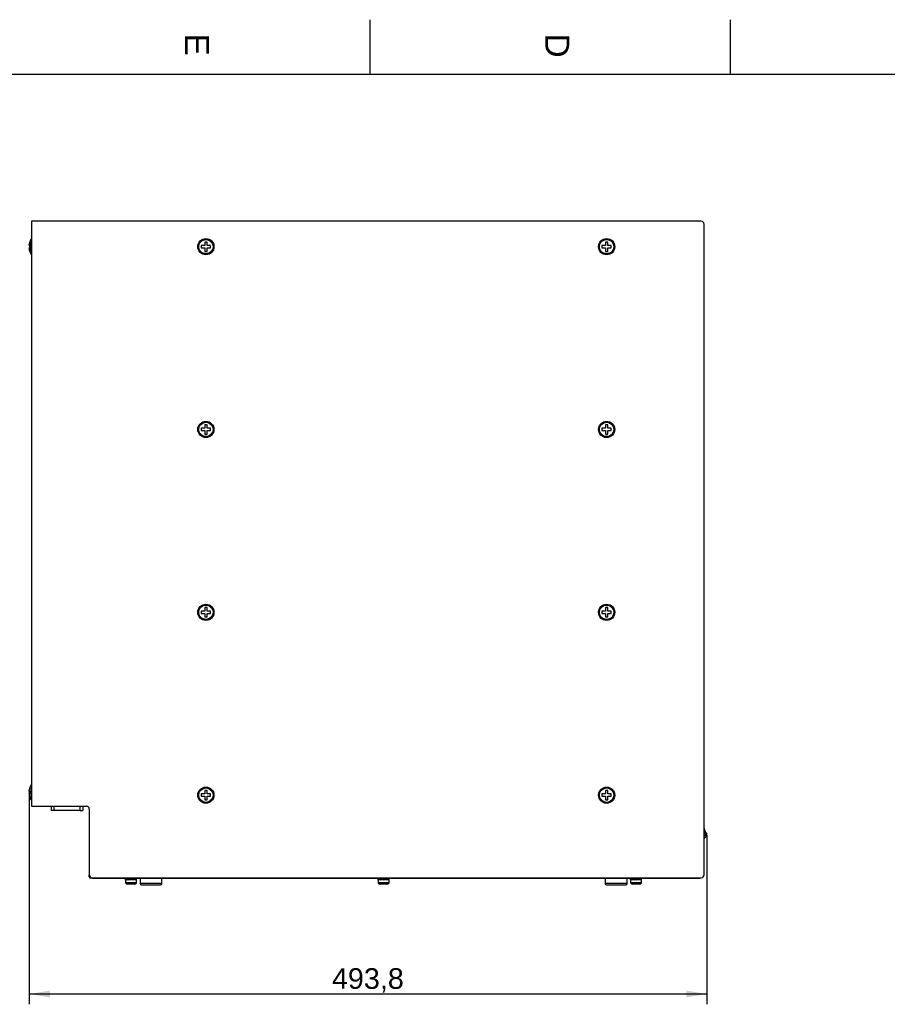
# Model space of a CAD drawing. Header units: millimetres. Extents: x 0 to 418, y 0 to 295.
# Tile 9 of 12: x 159 to 285, y 152 to 295. Entities that reach past the tile are written whole.
import ezdxf
from ezdxf.enums import TextEntityAlignment as Align

# ---------------------------------------------------------------- set-up
doc = ezdxf.new("R2010")
doc.units = ezdxf.units.MM
for name, color, linetype in [('132.367_TASSENWÄ', 7, 'Continuous'), ('Marges', 7, 'Continuous'), ('Standard', 7, 'Continuous')]:
    doc.layers.add(name, color=color, linetype=linetype)
doc.styles.add('SEACAD_Arial', font='arial.ttf')
doc.dimstyles.new('ISO', dxfattribs={"dimtxt": 3, "dimasz": 3, "dimexe": 1.5, "dimexo": 0, "dimgap": 0.75, "dimtad": 1, "dimdec": 1, "dimlfac": 5, "dimtxsty": 'SEACAD_Arial', "dimblk1": '_SE_FILLED', "dimblk2": '_SE_FILLED', "dimsah": 1, "dimcen": 1.5, "dimazin": 0, "dimtfac": 0.7, "dimtdec": 3, "dimtmove": 0, "dimatfit": 3, "dimfxl": 1, "dimarcsym": 0})

# ---------------------------------------------------------------- blocks, each defined once
blk = doc.blocks.new('SE1')
at = {"layer": '132.367_TASSENWÄ', "color": 7, "linetype": 'Continuous'}
for p, q in [((160.64, 265.64), (160.64, 180.44)), ((258.24, 265.64), (160.64, 265.64)), ((258.64, 170.44), (258.64, 265.24)), ((160.31, 262.16), (160.38, 262.62)), ((160.38, 262.62), (160.37, 262.62)), ((160.54, 260.9), (160.54, 262.99)), ((186.21, 262.62), (185.87, 262.62)), ((185.87, 262.62), (185.87, 262.16)), ((186.21, 262.16), (186.21, 262.62)), ((244.61, 262.62), (244.27, 262.62)), ((244.27, 262.62), (244.27, 262.16)), ((244.61, 262.16), (244.61, 262.62)), ((160.31, 262.11), (160.31, 262.16)), ((160.38, 262.11), (160.31, 262.11)), ((160.31, 261.73), (160.31, 261.77)), ((160.31, 261.77), (160.38, 261.77)), ((160.38, 261.26), (160.37, 261.26)), ((185.36, 262.11), (185.36, 261.77)), ((185.83, 262.11), (185.36, 262.11)), ((185.36, 261.77), (185.83, 261.77)), ((185.87, 262.11), (185.83, 262.11)), ((185.83, 261.77), (185.87, 261.77)), ((185.87, 262.16), (185.87, 262.11)), ((185.87, 261.77), (185.87, 261.73)), ((185.87, 261.73), (185.87, 261.26)), ((185.87, 261.26), (186.21, 261.26)), ((186.21, 262.11), (186.21, 262.16)), ((186.25, 262.11), (186.21, 262.11)), ((186.21, 261.73), (186.21, 261.77)), ((186.21, 261.77), (186.25, 261.77)), ((186.21, 261.26), (186.21, 261.73)), ((186.72, 262.11), (186.25, 262.11)), ((186.25, 261.77), (186.72, 261.77)), ((186.72, 261.77), (186.72, 262.11)), ((243.76, 262.11), (243.76, 261.77)), ((244.23, 262.11), (243.76, 262.11)), ((243.76, 261.77), (244.23, 261.77)), ((244.27, 262.11), (244.23, 262.11)), ((244.23, 261.77), (244.27, 261.77)), ((244.27, 262.16), (244.27, 262.11)), ((244.27, 261.77), (244.27, 261.73)), ((244.27, 261.73), (244.27, 261.26)), ((244.27, 261.26), (244.61, 261.26)), ((244.61, 262.11), (244.61, 262.16)), ((244.65, 262.11), (244.61, 262.11)), ((244.61, 261.73), (244.61, 261.77)), ((244.61, 261.77), (244.65, 261.77)), ((244.61, 261.26), (244.61, 261.73)), ((245.12, 262.11), (244.65, 262.11)), ((244.65, 261.77), (245.12, 261.77)), ((245.12, 261.77), (245.12, 262.11)), ((185.36, 235.49), (185.36, 235.15)), ((185.83, 235.49), (185.36, 235.49)), ((185.87, 235.49), (185.83, 235.49)), ((186.21, 236), (185.87, 236)), ((185.87, 236), (185.87, 235.53)), ((185.87, 235.53), (185.87, 235.49)), ((186.21, 235.53), (186.21, 236)), ((186.21, 235.49), (186.21, 235.53)), ((186.25, 235.49), (186.21, 235.49)), ((186.72, 235.49), (186.25, 235.49)), ((186.72, 235.15), (186.72, 235.49)), ((243.76, 235.49), (243.76, 235.15)), ((244.23, 235.49), (243.76, 235.49)), ((244.27, 235.49), (244.23, 235.49)), ((244.61, 236), (244.27, 236)), ((244.27, 236), (244.27, 235.53)), ((244.27, 235.53), (244.27, 235.49)), ((244.61, 235.53), (244.61, 236)), ((244.61, 235.49), (244.61, 235.53)), ((244.65, 235.49), (244.61, 235.49)), ((245.12, 235.49), (244.65, 235.49)), ((245.12, 235.15), (245.12, 235.49)), ((185.36, 235.15), (185.83, 235.15)), ((185.83, 235.15), (185.87, 235.15)), ((185.87, 235.15), (185.87, 235.1)), ((185.87, 235.1), (185.87, 234.64)), ((185.87, 234.64), (186.21, 234.64)), ((186.21, 235.1), (186.21, 235.15)), ((186.21, 235.15), (186.25, 235.15)), ((186.21, 234.64), (186.21, 235.1)), ((186.25, 235.15), (186.72, 235.15)), ((243.76, 235.15), (244.23, 235.15)), ((244.23, 235.15), (244.27, 235.15)), ((244.27, 235.15), (244.27, 235.1)), ((244.27, 235.1), (244.27, 234.64)), ((244.27, 234.64), (244.61, 234.64)), ((244.61, 235.1), (244.61, 235.15)), ((244.61, 235.15), (244.65, 235.15)), ((244.61, 234.64), (244.61, 235.1)), ((244.65, 235.15), (245.12, 235.15)), ((186.21, 209.37), (185.87, 209.37)), ((185.87, 209.37), (185.87, 208.9)), ((186.21, 208.9), (186.21, 209.37)), ((244.61, 209.37), (244.27, 209.37)), ((244.27, 209.37), (244.27, 208.9)), ((244.61, 208.9), (244.61, 209.37)), ((185.36, 208.86), (185.36, 208.52)), ((185.83, 208.86), (185.36, 208.86)), ((185.36, 208.52), (185.83, 208.52)), ((185.87, 208.86), (185.83, 208.86)), ((185.83, 208.52), (185.87, 208.52)), ((185.87, 208.9), (185.87, 208.86)), ((185.87, 208.52), (185.87, 208.48)), ((185.87, 208.48), (185.87, 208.01)), ((185.87, 208.01), (186.21, 208.01)), ((186.21, 208.86), (186.21, 208.9)), ((186.25, 208.86), (186.21, 208.86)), ((186.21, 208.48), (186.21, 208.52)), ((186.21, 208.52), (186.25, 208.52)), ((186.21, 208.01), (186.21, 208.48)), ((186.72, 208.86), (186.25, 208.86)), ((186.25, 208.52), (186.72, 208.52)), ((186.72, 208.52), (186.72, 208.86)), ((243.76, 208.86), (243.76, 208.52)), ((244.23, 208.86), (243.76, 208.86)), ((243.76, 208.52), (244.23, 208.52)), ((244.27, 208.86), (244.23, 208.86)), ((244.23, 208.52), (244.27, 208.52)), ((244.27, 208.9), (244.27, 208.86)), ((244.27, 208.52), (244.27, 208.48)), ((244.27, 208.48), (244.27, 208.01)), ((244.27, 208.01), (244.61, 208.01)), ((244.61, 208.86), (244.61, 208.9)), ((244.65, 208.86), (244.61, 208.86)), ((244.61, 208.48), (244.61, 208.52)), ((244.61, 208.52), (244.65, 208.52)), ((244.61, 208.01), (244.61, 208.48)), ((245.12, 208.86), (244.65, 208.86)), ((244.65, 208.52), (245.12, 208.52)), ((245.12, 208.52), (245.12, 208.86)), ((160.31, 182.68), (160.38, 183.14)), ((160.31, 182.63), (160.31, 182.68)), ((160.38, 182.63), (160.31, 182.63)), ((160.31, 182.25), (160.31, 182.29)), ((160.31, 182.29), (160.38, 182.29)), ((160.38, 183.14), (160.37, 183.14)), ((160.54, 183.51), (160.54, 181.42)), ((185.36, 182.23), (185.36, 181.89)), ((185.83, 182.23), (185.36, 182.23)), ((185.87, 182.23), (185.83, 182.23)), ((186.21, 182.74), (185.87, 182.74)), ((185.87, 182.74), (185.87, 182.28)), ((185.87, 182.28), (185.87, 182.23)), ((186.21, 182.28), (186.21, 182.74)), ((186.21, 182.23), (186.21, 182.28)), ((186.25, 182.23), (186.21, 182.23)), ((186.72, 182.23), (186.25, 182.23)), ((186.72, 181.89), (186.72, 182.23)), ((243.76, 182.23), (243.76, 181.89)), ((244.23, 182.23), (243.76, 182.23)), ((244.27, 182.23), (244.23, 182.23)), ((244.61, 182.74), (244.27, 182.74)), ((244.27, 182.74), (244.27, 182.28)), ((244.27, 182.28), (244.27, 182.23)), ((244.61, 182.28), (244.61, 182.74)), ((244.61, 182.23), (244.61, 182.28)), ((244.65, 182.23), (244.61, 182.23)), ((245.12, 182.23), (244.65, 182.23)), ((245.12, 181.89), (245.12, 182.23)), ((160.38, 181.78), (160.37, 181.78)), ((185.36, 181.89), (185.83, 181.89)), ((185.83, 181.89), (185.87, 181.89)), ((185.87, 181.89), (185.87, 181.85)), ((185.87, 181.85), (185.87, 181.38)), ((185.87, 181.38), (186.21, 181.38)), ((186.21, 181.85), (186.21, 181.89)), ((186.21, 181.89), (186.25, 181.89)), ((186.21, 181.38), (186.21, 181.85)), ((186.25, 181.89), (186.72, 181.89)), ((243.76, 181.89), (244.23, 181.89)), ((244.23, 181.89), (244.27, 181.89)), ((244.27, 181.89), (244.27, 181.85)), ((244.27, 181.85), (244.27, 181.38)), ((244.27, 181.38), (244.61, 181.38)), ((244.61, 181.85), (244.61, 181.89)), ((244.61, 181.89), (244.65, 181.89)), ((244.61, 181.38), (244.61, 181.85)), ((244.65, 181.89), (245.12, 181.89)), ((160.64, 180.44), (168.64, 180.44)), ((163.5, 180.44), (163.5, 179.84)), ((163.9, 179.84), (163.5, 179.84)), ((163.9, 180.44), (163.9, 179.84)), ((167.7, 179.84), (163.9, 179.84)), ((167.7, 179.84), (167.7, 180.44)), ((167.7, 179.84), (168.1, 179.84)), ((168.1, 180.44), (168.1, 179.84)), ((169.04, 180.04), (169.04, 170.44)), ((258.75, 176.91), (258.75, 176.91)), ((259.03, 176.36), (258.86, 176.26)), ((259.01, 176.13), (258.86, 176.26)), ((169.04, 170.38), (169.04, 170.44)), ((169.04, 170.38), (169.05, 170.38)), ((169.04, 170.18), (169.04, 170.38)), ((169.14, 170.18), (169.04, 170.18)), ((169.54, 169.98), (169.28, 169.98)), ((169.44, 170.04), (258.24, 170.04)), ((169.54, 169.98), (257.8, 169.98)), ((174.34, 169.91), (174.34, 169.98)), ((174.34, 169.94), (174.34, 169.81)), ((174.34, 169.72), (174.34, 169.84)), ((174.34, 169.72), (174.35, 169.72)), ((174.34, 169.72), (174.34, 169.33)), ((174.34, 169.33), (175.94, 169.33)), ((174.35, 169.91), (174.35, 169.98)), ((174.38, 169.84), (174.35, 169.84)), ((174.35, 169.72), (174.35, 169.84)), ((174.44, 169.72), (174.35, 169.72)), ((174.43, 169.76), (174.37, 169.72)), ((174.37, 169.72), (174.43, 169.75)), ((174.37, 169.27), (175.91, 169.27)), ((174.43, 169.74), (174.4, 169.72)), ((174.43, 169.74), (174.41, 169.72)), ((174.41, 169.72), (174.44, 169.74)), ((174.45, 169.91), (174.45, 169.98)), ((174.45, 169.84), (174.49, 169.85)), ((174.45, 169.72), (174.45, 169.84)), ((174.62, 169.72), (174.45, 169.72)), ((174.58, 169.81), (174.46, 169.72)), ((174.56, 169.78), (174.46, 169.72)), ((174.47, 169.72), (174.57, 169.77)), ((174.53, 169.72), (174.53, 169.75)), ((174.58, 169.76), (174.54, 169.72)), ((174.59, 169.75), (174.54, 169.72)), ((174.63, 169.95), (174.55, 169.98)), ((174.55, 169.72), (174.6, 169.75)), ((174.63, 169.91), (174.63, 169.98)), ((174.63, 169.84), (174.68, 169.86)), ((174.63, 169.72), (174.63, 169.84)), ((174.71, 169.81), (174.63, 169.72)), ((174.85, 169.72), (174.63, 169.72)), ((174.74, 169.8), (174.64, 169.72)), ((174.65, 169.72), (174.74, 169.77)), ((174.71, 169.84), (174.71, 169.81)), ((174.85, 169.92), (174.73, 169.98)), ((174.74, 169.98), (174.74, 169.98)), ((174.74, 169.81), (174.74, 169.72)), ((174.74, 169.72), (174.74, 169.77)), ((174.83, 169.98), (174.83, 169.98)), ((174.85, 169.92), (174.87, 169.92)), ((174.93, 169.86), (174.85, 169.92)), ((174.85, 169.82), (174.99, 169.82)), ((174.87, 169.91), (174.87, 169.98)), ((174.87, 169.84), (174.9, 169.88)), ((174.87, 169.72), (174.87, 169.84)), ((174.9, 169.81), (174.87, 169.72)), ((175.13, 169.72), (174.87, 169.72)), ((174.9, 169.88), (174.93, 169.86)), ((174.9, 169.88), (174.9, 169.81)), ((175.02, 169.82), (174.9, 169.81)), ((174.93, 169.87), (174.93, 169.86)), ((175.05, 169.92), (174.95, 169.98)), ((175.05, 169.92), (175.17, 169.93)), ((175.14, 169.86), (175.05, 169.92)), ((175.07, 169.92), (175.14, 169.92)), ((175.11, 169.88), (175.14, 169.86)), ((175.14, 169.84), (175.11, 169.88)), ((175.23, 169.82), (175.11, 169.81)), ((175.14, 169.91), (175.14, 169.98)), ((175.17, 169.87), (175.14, 169.91)), ((175.17, 169.87), (175.14, 169.89)), ((175.23, 169.82), (175.14, 169.89)), ((175.14, 169.89), (175.14, 169.86)), ((175.14, 169.72), (175.14, 169.84)), ((175.4, 169.72), (175.14, 169.72)), ((175.4, 169.72), (175.23, 169.82)), ((175.26, 169.92), (175.39, 169.93)), ((175.39, 169.87), (175.35, 169.89)), ((175.44, 169.82), (175.35, 169.89)), ((175.35, 169.89), (175.35, 169.88)), ((175.4, 169.98), (175.39, 169.93)), ((175.39, 169.93), (175.39, 169.87)), ((175.39, 169.87), (175.42, 169.91)), ((175.41, 169.72), (175.41, 169.84)), ((175.64, 169.72), (175.41, 169.72)), ((175.42, 169.91), (175.42, 169.98)), ((175.64, 169.72), (175.44, 169.82)), ((175.46, 169.98), (175.46, 169.94)), ((175.54, 169.98), (175.56, 169.98)), ((175.59, 169.98), (175.54, 169.95)), ((175.54, 169.94), (175.54, 169.98)), ((175.54, 169.72), (175.54, 169.77)), ((175.54, 169.72), (175.54, 169.77)), ((175.61, 169.98), (175.57, 169.93)), ((175.57, 169.93), (175.57, 169.91)), ((175.6, 169.88), (175.66, 169.91)), ((175.65, 169.72), (175.65, 169.84)), ((175.81, 169.72), (175.65, 169.8)), ((175.83, 169.72), (175.65, 169.72)), ((175.66, 169.91), (175.66, 169.98)), ((175.73, 169.72), (175.69, 169.75)), ((175.75, 169.98), (175.7, 169.95)), ((175.77, 169.98), (175.7, 169.93)), ((175.75, 169.72), (175.75, 169.75)), ((175.79, 169.9), (175.83, 169.91)), ((175.83, 169.91), (175.83, 169.98)), ((175.83, 169.72), (175.83, 169.84)), ((175.91, 169.72), (175.83, 169.76)), ((175.83, 169.75), (175.88, 169.72)), ((175.93, 169.72), (175.83, 169.72)), ((175.87, 169.72), (175.85, 169.73)), ((175.91, 169.9), (175.93, 169.91)), ((175.93, 169.91), (175.93, 169.98)), ((175.93, 169.72), (175.93, 169.84)), ((175.94, 169.72), (175.93, 169.72)), ((175.94, 169.91), (175.94, 169.98)), ((175.94, 169.81), (175.94, 169.94)), ((175.94, 169.72), (175.94, 169.84)), ((175.94, 169.33), (175.94, 169.72)), ((176.44, 169.98), (176.44, 169.18)), ((179.64, 169.18), (179.64, 169.98)), ((211.14, 169.91), (211.14, 169.98)), ((211.14, 169.94), (211.14, 169.81)), ((211.14, 169.72), (211.14, 169.84)), ((211.14, 169.72), (211.15, 169.72)), ((211.14, 169.72), (211.14, 169.33)), ((211.14, 169.33), (212.74, 169.33)), ((211.15, 169.91), (211.15, 169.98)), ((211.15, 169.72), (211.15, 169.84)), ((211.15, 169.84), (211.18, 169.84)), ((211.24, 169.72), (211.15, 169.72)), ((211.23, 169.76), (211.17, 169.72)), ((211.17, 169.72), (211.23, 169.75)), ((211.17, 169.27), (212.71, 169.27)), ((211.23, 169.74), (211.2, 169.72)), ((211.23, 169.74), (211.21, 169.72)), ((211.21, 169.72), (211.24, 169.74)), ((211.25, 169.91), (211.25, 169.98)), ((211.25, 169.84), (211.29, 169.85)), ((211.25, 169.72), (211.25, 169.84)), ((211.42, 169.72), (211.25, 169.72)), ((211.38, 169.81), (211.26, 169.72)), ((211.36, 169.78), (211.26, 169.72)), ((211.27, 169.72), (211.36, 169.77)), ((211.33, 169.72), (211.33, 169.75)), ((211.38, 169.76), (211.34, 169.72)), ((211.39, 169.75), (211.34, 169.72)), ((211.43, 169.95), (211.35, 169.98)), ((211.35, 169.72), (211.4, 169.75)), ((211.43, 169.91), (211.43, 169.98)), ((211.43, 169.84), (211.48, 169.86)), ((211.43, 169.72), (211.43, 169.84)), ((211.51, 169.81), (211.43, 169.72)), ((211.65, 169.72), (211.43, 169.72)), ((211.54, 169.8), (211.44, 169.72)), ((211.45, 169.72), (211.54, 169.77)), ((211.51, 169.84), (211.51, 169.81)), ((211.65, 169.92), (211.53, 169.98)), ((211.54, 169.98), (211.54, 169.98)), ((211.54, 169.81), (211.54, 169.72)), ((211.54, 169.72), (211.54, 169.77)), ((211.63, 169.98), (211.63, 169.98)), ((211.65, 169.92), (211.67, 169.92)), ((211.73, 169.86), (211.65, 169.92)), ((211.67, 169.91), (211.67, 169.98)), ((211.67, 169.84), (211.7, 169.88)), ((211.67, 169.72), (211.67, 169.84)), ((211.7, 169.81), (211.67, 169.72)), ((211.93, 169.72), (211.67, 169.72)), ((211.7, 169.88), (211.73, 169.86)), ((211.7, 169.88), (211.7, 169.81)), ((211.82, 169.82), (211.7, 169.81)), ((211.73, 169.87), (211.73, 169.86)), ((211.85, 169.92), (211.75, 169.98)), ((211.85, 169.92), (211.97, 169.93)), ((211.94, 169.86), (211.85, 169.92)), ((211.88, 169.92), (211.94, 169.92)), ((211.91, 169.88), (211.94, 169.86)), ((211.94, 169.84), (211.91, 169.88)), ((212.03, 169.82), (211.91, 169.81)), ((211.94, 169.91), (211.94, 169.98)), ((211.97, 169.87), (211.94, 169.91)), ((211.97, 169.87), (211.94, 169.89)), ((212.03, 169.82), (211.94, 169.89)), ((211.94, 169.89), (211.94, 169.86)), ((211.94, 169.72), (211.94, 169.84)), ((212.2, 169.72), (211.94, 169.72)), ((212.2, 169.72), (212.03, 169.82)), ((212.06, 169.92), (212.19, 169.93)), ((212.1, 169.92), (212.11, 169.92)), ((212.19, 169.87), (212.15, 169.89)), ((212.24, 169.82), (212.15, 169.89)), ((212.15, 169.89), (212.15, 169.88)), ((212.2, 169.98), (212.19, 169.93)), ((212.19, 169.93), (212.19, 169.87)), ((212.19, 169.87), (212.22, 169.91)), ((212.21, 169.72), (212.21, 169.84)), ((212.44, 169.72), (212.21, 169.72)), ((212.22, 169.91), (212.22, 169.98)), ((212.44, 169.72), (212.24, 169.82)), ((212.26, 169.98), (212.26, 169.94)), ((212.34, 169.98), (212.36, 169.98)), ((212.39, 169.98), (212.34, 169.95)), ((212.34, 169.94), (212.34, 169.98)), ((212.34, 169.72), (212.34, 169.77)), ((212.34, 169.72), (212.34, 169.77)), ((212.41, 169.98), (212.37, 169.93)), ((212.37, 169.93), (212.37, 169.91)), ((212.4, 169.88), (212.46, 169.91)), ((212.45, 169.72), (212.45, 169.84)), ((212.63, 169.72), (212.45, 169.72)), ((212.46, 169.91), (212.46, 169.98)), ((212.61, 169.72), (212.46, 169.8)), ((212.53, 169.72), (212.49, 169.75)), ((212.57, 169.98), (212.5, 169.93)), ((212.55, 169.98), (212.5, 169.95)), ((212.55, 169.72), (212.55, 169.75)), ((212.59, 169.9), (212.63, 169.91)), ((212.63, 169.91), (212.63, 169.98)), ((212.63, 169.72), (212.63, 169.84)), ((212.71, 169.72), (212.63, 169.76)), ((212.63, 169.75), (212.68, 169.72)), ((212.73, 169.72), (212.63, 169.72)), ((212.67, 169.72), (212.65, 169.73)), ((212.71, 169.9), (212.73, 169.91)), ((212.73, 169.91), (212.73, 169.98)), ((212.73, 169.72), (212.73, 169.84)), ((212.74, 169.72), (212.73, 169.72)), ((212.74, 169.91), (212.74, 169.98)), ((212.74, 169.81), (212.74, 169.94)), ((212.74, 169.72), (212.74, 169.84)), ((212.74, 169.33), (212.74, 169.72)), ((244.24, 169.98), (244.24, 169.18)), ((247.44, 169.18), (247.44, 169.98)), ((247.94, 169.91), (247.94, 169.98)), ((247.94, 169.91), (247.94, 169.98)), ((247.94, 169.72), (247.94, 169.84)), ((247.94, 169.84), (247.95, 169.84)), ((247.98, 169.72), (247.94, 169.72)), ((247.94, 169.72), (247.94, 169.33)), ((247.94, 169.33), (249.54, 169.33)), ((247.98, 169.74), (247.96, 169.72)), ((247.96, 169.72), (247.98, 169.73)), ((247.97, 169.27), (249.51, 169.27)), ((247.99, 169.91), (247.99, 169.98)), ((247.99, 169.84), (248.03, 169.85)), ((247.99, 169.72), (247.99, 169.84)), ((248.12, 169.72), (247.99, 169.72)), ((248.08, 169.78), (248, 169.72)), ((248.09, 169.77), (248.01, 169.72)), ((248.01, 169.72), (248.09, 169.76)), ((248.13, 169.97), (248.09, 169.98)), ((248.13, 169.91), (248.13, 169.98)), ((248.13, 169.84), (248.18, 169.86)), ((248.13, 169.72), (248.13, 169.84)), ((248.33, 169.72), (248.13, 169.72)), ((248.28, 169.81), (248.14, 169.72)), ((248.24, 169.81), (248.14, 169.72)), ((248.15, 169.72), (248.27, 169.78)), ((248.34, 169.93), (248.23, 169.98)), ((248.33, 169.92), (248.34, 169.98)), ((248.34, 169.91), (248.34, 169.98)), ((248.34, 169.98), (248.34, 169.93)), ((248.34, 169.93), (248.43, 169.93)), ((248.34, 169.84), (248.39, 169.87)), ((248.34, 169.72), (248.34, 169.84)), ((248.35, 169.72), (248.34, 169.72)), ((248.59, 169.72), (248.34, 169.72)), ((248.4, 169.81), (248.35, 169.72)), ((248.4, 169.86), (248.4, 169.81)), ((248.46, 169.82), (248.4, 169.81)), ((248.55, 169.92), (248.43, 169.98)), ((248.43, 169.98), (248.43, 169.93)), ((248.55, 169.92), (248.6, 169.93)), ((248.63, 169.86), (248.55, 169.92)), ((248.6, 169.72), (248.59, 169.72)), ((248.6, 169.91), (248.6, 169.98)), ((248.6, 169.91), (248.87, 169.72)), ((248.6, 169.88), (248.63, 169.86)), ((248.6, 169.84), (248.6, 169.88)), ((248.6, 169.72), (248.6, 169.84)), ((248.73, 169.82), (248.6, 169.81)), ((248.87, 169.72), (248.6, 169.72)), ((248.63, 169.89), (248.63, 169.86)), ((248.67, 169.98), (248.88, 169.84)), ((248.85, 169.86), (248.85, 169.89)), ((248.85, 169.89), (248.88, 169.87)), ((248.94, 169.82), (248.85, 169.89)), ((248.87, 169.72), (248.87, 169.72)), ((248.88, 169.91), (248.88, 169.98)), ((248.88, 169.91), (248.88, 169.87)), ((248.88, 169.72), (248.88, 169.84)), ((248.94, 169.82), (248.88, 169.82)), ((249.13, 169.72), (248.88, 169.72)), ((249.12, 169.72), (248.94, 169.82)), ((249.02, 169.93), (249.08, 169.93)), ((249.11, 169.98), (249.08, 169.93)), ((249.08, 169.93), (249.08, 169.88)), ((249.09, 169.88), (249.14, 169.91)), ((249.13, 169.72), (249.12, 169.72)), ((249.14, 169.91), (249.14, 169.98)), ((249.14, 169.72), (249.14, 169.84)), ((249.14, 169.72), (249.15, 169.82)), ((249.33, 169.72), (249.14, 169.82)), ((249.35, 169.72), (249.14, 169.72)), ((249.28, 169.98), (249.2, 169.93)), ((249.3, 169.98), (249.24, 169.93)), ((249.3, 169.89), (249.35, 169.91)), ((249.35, 169.91), (249.35, 169.98)), ((249.35, 169.72), (249.35, 169.84)), ((249.47, 169.72), (249.35, 169.78)), ((249.49, 169.72), (249.35, 169.72)), ((249.46, 169.9), (249.49, 169.91)), ((249.49, 169.91), (249.49, 169.98)), ((249.49, 169.72), (249.49, 169.84)), ((249.49, 169.74), (249.52, 169.72)), ((249.54, 169.72), (249.49, 169.72)), ((249.52, 169.72), (249.5, 169.74)), ((249.53, 169.91), (249.54, 169.91)), ((249.54, 169.91), (249.54, 169.98)), ((249.54, 169.72), (249.54, 169.84)), ((249.54, 169.33), (249.54, 169.72)), ((257.8, 169.98), (257.8, 170.04)), ((257.8, 169.98), (258.04, 169.98)), ((258.04, 169.98), (258.04, 170.04)), ((174.68, 169.11), (174.68, 169.1)), ((174.99, 169.07), (174.94, 169.07)), ((174.99, 169.11), (174.99, 169.07)), ((175.29, 169.07), (175.29, 169.11)), ((175.34, 169.07), (175.29, 169.07)), ((175.6, 169.11), (175.6, 169.1)), ((179.64, 169.18), (176.44, 169.18)), ((176.64, 168.98), (179.44, 168.98)), ((211.48, 169.11), (211.48, 169.1)), ((211.79, 169.07), (211.74, 169.07)), ((211.79, 169.11), (211.79, 169.07)), ((212.09, 169.07), (212.09, 169.11)), ((212.14, 169.07), (212.09, 169.07)), ((212.4, 169.11), (212.4, 169.1)), ((247.44, 169.18), (244.24, 169.18)), ((244.44, 168.98), (247.24, 168.98)), ((248.28, 169.11), (248.28, 169.1)), ((248.59, 169.07), (248.54, 169.07)), ((248.59, 169.11), (248.59, 169.07)), ((248.89, 169.07), (248.89, 169.11)), ((248.94, 169.07), (248.89, 169.07)), ((249.2, 169.11), (249.2, 169.1))]:
    blk.add_line(p, q, dxfattribs=at)
for centre, radius in [((186.04, 261.94), 1.18), ((186.04, 261.94), 1.1), ((186.04, 261.94), 1.05), ((244.44, 261.94), 1.18), ((244.44, 261.94), 1.1), ((244.44, 261.94), 1.05), ((186.04, 235.32), 1.18), ((186.04, 235.32), 1.1), ((186.04, 235.32), 1.05), ((244.44, 235.32), 1.18), ((244.44, 235.32), 1.1), ((244.44, 235.32), 1.05), ((186.04, 208.69), 1.18), ((186.04, 208.69), 1.1), ((186.04, 208.69), 1.05), ((244.44, 208.69), 1.18), ((244.44, 208.69), 1.1), ((244.44, 208.69), 1.05), ((186.04, 182.06), 1.18), ((186.04, 182.06), 1.1), ((186.04, 182.06), 1.05), ((244.44, 182.06), 1.18), ((244.44, 182.06), 1.1), ((244.44, 182.06), 1.05)]:
    blk.add_circle(centre, radius, dxfattribs=at)
for centre, radius, start, end in [((258.24, 265.24), 0.4, 0, 90), ((161.71, 262.22), 1.4, 146.4427, 163.0609), ((160.64, 262.92), 0.12, 90, 146.4427), ((161.71, 261.67), 1.4, 196.9527, 213.5573), ((186.04, 261.94), 0.272, 128.6059, 141.3941), ((186.04, 261.94), 0.272, 218.6059, 231.3941), ((186.04, 261.94), 0.272, 38.6059, 51.3941), ((186.04, 261.94), 0.272, 308.6059, 321.3941), ((244.44, 261.94), 0.272, 128.6059, 141.3941), ((244.44, 261.94), 0.272, 218.6059, 231.3941), ((244.44, 261.94), 0.272, 38.6059, 51.3941), ((244.44, 261.94), 0.272, 308.6059, 321.3941), ((160.64, 260.96), 0.12, 213.5573, 270), ((186.04, 235.32), 0.272, 128.6059, 141.3941), ((186.04, 235.32), 0.272, 38.6059, 51.3941), ((244.44, 235.32), 0.272, 128.6059, 141.3941), ((244.44, 235.32), 0.272, 38.6059, 51.3941), ((186.04, 235.32), 0.272, 218.6059, 231.3941), ((186.04, 235.32), 0.272, 308.6059, 321.3941), ((244.44, 235.32), 0.272, 218.6059, 231.3941), ((244.44, 235.32), 0.272, 308.6059, 321.3941), ((186.04, 208.69), 0.272, 128.6059, 141.3941), ((186.04, 208.69), 0.272, 218.6059, 231.3941), ((186.04, 208.69), 0.272, 38.6059, 51.3941), ((186.04, 208.69), 0.272, 308.6059, 321.3941), ((244.44, 208.69), 0.272, 128.6059, 141.3941), ((244.44, 208.69), 0.272, 218.6059, 231.3941), ((244.44, 208.69), 0.272, 38.6059, 51.3941), ((244.44, 208.69), 0.272, 308.6059, 321.3941), ((160.64, 183.44), 0.12, 90, 146.4427), ((161.71, 182.74), 1.4, 146.4427, 163.0609), ((186.04, 182.06), 0.272, 128.6059, 141.3941), ((186.04, 182.06), 0.272, 38.6059, 51.3941), ((244.44, 182.06), 0.272, 128.6059, 141.3941), ((244.44, 182.06), 0.272, 38.6059, 51.3941), ((161.71, 182.19), 1.4, 196.9527, 213.5573), ((160.64, 181.48), 0.12, 213.5573, 270), ((186.04, 182.06), 0.272, 218.6059, 231.3941), ((186.04, 182.06), 0.272, 308.6059, 321.3941), ((244.44, 182.06), 0.272, 218.6059, 231.3941), ((244.44, 182.06), 0.272, 308.6059, 321.3941), ((168.64, 180.04), 0.4, 0, 90), ((262.44, 178.45), 4, 198.1029, 211.4762), ((262.44, 178.45), 4.2, 205.1446, 211.4762), ((257.64, 177.27), 1.59, 309.0047, 320.1611), ((257.64, 177.27), 1.79, 303.9878, 320.1611), ((258.86, 176.26), 0.2, 320.1611, 31.4762), ((169.44, 170.44), 0.4, 180, 270), ((169.28, 170.22), 0.24, 189.5941, 270), ((169.54, 170.18), 0.2, 223.4033, 270), ((174.42, 169.33), 0.08, 180, 229.4642), ((174.89, 169.87), 0.8, 229.4642, 254.9163), ((175.39, 169.87), 0.8, 285.0881, 310.5358), ((175.86, 169.33), 0.08, 310.5358, 0), ((211.22, 169.33), 0.08, 180, 229.4642), ((211.69, 169.87), 0.8, 229.4642, 254.9163), ((212.19, 169.87), 0.8, 285.0881, 310.5358), ((212.66, 169.33), 0.08, 310.5358, 0), ((248.02, 169.33), 0.08, 180, 229.4642), ((248.49, 169.87), 0.8, 229.4642, 254.9163), ((248.99, 169.87), 0.8, 285.0881, 310.5358), ((249.46, 169.33), 0.08, 310.5358, 0), ((258.24, 170.44), 0.4, 270, 0), ((176.64, 169.18), 0.2, 180, 270), ((179.44, 169.18), 0.2, 270, 0), ((244.44, 169.18), 0.2, 180, 270), ((247.24, 169.18), 0.2, 270, 0)]:
    blk.add_arc(centre, radius, start, end, dxfattribs=at)
for centre, major_axis, ratio, start_param, end_param in [((175.14, 169.94), (0.8, 0), 0.707297, 3.055317, 3.315227), ((175.14, 169.81), (0.8, 0), 0.707297, 3.141593, 3.299103), ((175.14, 169.81), (-0.777, 0.315), 0.605366, 0.41573, 0.746875), ((175.14, 169.94), (-0.777, 0.315), 0.605366, 0.503089, 0.762999), ((175.14, 169.81), (-0.776, 0.459), 0.426996, 0.771885, 1.10303), ((175.14, 169.94), (-0.776, 0.459), 0.426996, 0.859244, 1.119154), ((175.14, 169.81), (-0.789, 0.53), 0.250517, 1.040366, 1.371511), ((175.14, 169.94), (-0.789, 0.53), 0.250517, 1.127725, 1.387635), ((175.14, 169.81), (-0.799, 0.562), 0.082422, 1.280562, 1.611707), ((175.14, 169.94), (-0.799, 0.562), 0.082422, 1.367921, 1.627831), ((175.14, 169.81), (-0.799, 0.562), 0.082422, 4.438279, 4.769424), ((175.14, 169.94), (0.799, -0.562), 0.082422, 1.280562, 1.540472), ((175.14, 169.81), (0.789, -0.53), 0.250517, 1.05649, 1.387635), ((175.14, 169.94), (0.789, -0.53), 0.250517, 1.040366, 1.300276), ((175.14, 169.81), (0.776, -0.459), 0.426996, 0.788009, 1.119154), ((175.14, 169.81), (0.776, 0.459), 0.426996, -1.10303, -1.048723), ((175.14, 169.94), (0.776, -0.459), 0.426996, 0.771885, 1.031795), ((175.14, 169.81), (0.782, -0.5), 0.337573, 0.927948, 0.998192), ((175.14, 169.81), (0.777, -0.315), 0.605366, 0.431854, 0.762999), ((175.14, 169.94), (0.777, -0.315), 0.605366, 0.41573, 0.67564), ((175.14, 169.81), (-0.8, 0), 0.707297, 2.984082, 3.315227), ((175.14, 169.94), (-0.8, 0), 0.707297, 3.141593, 3.227868), ((175.14, 169.81), (0.79, -0.184), 0.677214, 0.173186, 0.244015), ((211.94, 169.94), (0.8, 0), 0.707297, 3.055317, 3.315227), ((211.94, 169.81), (0.8, 0), 0.707297, 3.141593, 3.299103), ((211.94, 169.81), (-0.777, 0.315), 0.605366, 0.41573, 0.746875), ((211.94, 169.94), (-0.777, 0.315), 0.605366, 0.503089, 0.762999), ((211.94, 169.81), (-0.776, 0.459), 0.426996, 0.771885, 1.10303), ((211.94, 169.94), (-0.776, 0.459), 0.426996, 0.859244, 1.119154), ((211.94, 169.81), (-0.789, 0.53), 0.250517, 1.040366, 1.371511), ((211.94, 169.94), (-0.789, 0.53), 0.250517, 1.127725, 1.387635), ((211.94, 169.81), (-0.799, 0.562), 0.082422, 1.280562, 1.611707), ((211.94, 169.94), (-0.799, 0.562), 0.082422, 1.367921, 1.627831), ((211.94, 169.81), (-0.799, 0.562), 0.082422, 4.438279, 4.769424), ((211.94, 169.94), (0.799, -0.562), 0.082422, 1.280562, 1.540472), ((211.94, 169.81), (0.789, -0.53), 0.250517, 1.05649, 1.387635), ((211.94, 169.94), (0.789, -0.53), 0.250517, 1.040366, 1.300276), ((211.94, 169.81), (0.776, -0.459), 0.426996, 0.788009, 1.119154), ((211.94, 169.81), (0.776, 0.459), 0.426996, -1.10303, -0.979211), ((211.94, 169.94), (0.776, -0.459), 0.426996, 0.771885, 1.031795), ((211.94, 169.81), (0.782, -0.5), 0.337573, 0.927948, 0.998192), ((211.94, 169.81), (0.777, -0.315), 0.605366, 0.431854, 0.762999), ((211.94, 169.94), (0.777, -0.315), 0.605366, 0.41573, 0.67564), ((211.94, 169.81), (-0.8, 0), 0.707297, 2.984082, 3.315227), ((211.94, 169.94), (-0.8, 0), 0.707297, 3.141593, 3.227868), ((211.94, 169.81), (0.79, -0.184), 0.677214, 0.173186, 0.244015), ((248.74, 169.94), (-0.79, 0.184), 0.677214, 0.244421, 0.50433), ((248.74, 169.81), (-0.79, 0.184), 0.677214, 0.157062, 0.488206), ((248.74, 169.94), (-0.79, -0.184), 0.677214, -0.22225, -0.157062), ((248.74, 169.81), (-0.773, 0.4), 0.517718, 0.611919, 0.943064), ((248.74, 169.94), (-0.773, 0.4), 0.517718, 0.699278, 0.959188), ((248.74, 169.81), (-0.782, 0.5), 0.337573, 0.911824, 1.242969), ((248.74, 169.94), (-0.782, 0.5), 0.337573, 0.999183, 1.259093), ((248.74, 169.81), (-0.795, 0.55), 0.16567, 1.162305, 1.49345), ((248.74, 169.94), (-0.795, 0.55), 0.16567, 1.249664, 1.509574), ((248.74, 169.81), (0.795, -0.55), 0.16567, 1.178429, 1.509574), ((248.74, 169.94), (0.795, -0.55), 0.16567, 1.162305, 1.422215), ((248.74, 169.81), (0.782, -0.5), 0.337573, 0.927948, 1.259093), ((248.74, 169.81), (0.782, 0.5), 0.337573, -1.242969, -1.141613), ((248.74, 169.94), (0.782, -0.5), 0.337573, 0.911824, 1.171734), ((248.74, 169.81), (0.773, -0.4), 0.517718, 0.628043, 0.959188), ((248.74, 169.81), (0.773, 0.4), 0.517718, -0.943064, -0.82834), ((248.74, 169.94), (0.773, -0.4), 0.517718, 0.611919, 0.871829), ((248.74, 169.81), (0.79, -0.184), 0.677214, 0.173186, 0.50433), ((248.74, 169.94), (0.79, -0.184), 0.677214, 0.157062, 0.416971), ((248.74, 169.81), (0.79, 0.184), 0.677214, -0.22225, -0.157062)]:
    blk.add_ellipse(centre, major_axis=major_axis, ratio=ratio, start_param=start_param, end_param=end_param, dxfattribs=at)
for points, knots in [([(160.38, 261.26), (160.35, 261.34), (160.33, 261.42), (160.31, 261.57), (160.31, 261.65), (160.31, 261.73)], [0, 0, 0, 0, 0.5, 0.5, 1, 1, 1, 1]), ([(160.38, 261.77), (160.37, 261.83), (160.37, 261.89), (160.37, 262), (160.37, 262.06), (160.38, 262.11)], [0, 0, 0, 0, 0.5, 0.5, 1, 1, 1, 1]), ([(160.38, 181.78), (160.35, 181.86), (160.33, 181.94), (160.31, 182.09), (160.31, 182.17), (160.31, 182.25)], [0, 0, 0, 0, 0.5, 0.5, 1, 1, 1, 1]), ([(160.38, 182.29), (160.37, 182.35), (160.37, 182.41), (160.37, 182.52), (160.37, 182.58), (160.38, 182.63)], [0, 0, 0, 0, 0.5, 0.5, 1, 1, 1, 1]), ([(174.94, 169.07), (174.9, 169.07), (174.85, 169.08), (174.77, 169.09), (174.72, 169.1), (174.68, 169.11)], [0, 0, 0, 0, 0.5, 0.5, 1, 1, 1, 1]), ([(175.29, 169.11), (175.27, 169.11), (175.24, 169.1), (175.19, 169.1), (175.17, 169.1), (175.09, 169.1), (175.04, 169.1), (174.99, 169.11)], [0, 0, 0, 0, 0.25, 0.25, 0.5, 0.5, 1, 1, 1, 1]), ([(175.6, 169.11), (175.56, 169.1), (175.52, 169.09), (175.43, 169.08), (175.39, 169.07), (175.34, 169.07)], [0, 0, 0, 0, 0.5, 0.5, 1, 1, 1, 1]), ([(211.74, 169.07), (211.7, 169.07), (211.65, 169.08), (211.57, 169.09), (211.52, 169.1), (211.48, 169.11)], [0, 0, 0, 0, 0.5, 0.5, 1, 1, 1, 1]), ([(212.09, 169.11), (212.07, 169.11), (212.04, 169.1), (211.99, 169.1), (211.97, 169.1), (211.89, 169.1), (211.84, 169.1), (211.79, 169.11)], [0, 0, 0, 0, 0.25, 0.25, 0.5, 0.5, 1, 1, 1, 1]), ([(212.4, 169.11), (212.36, 169.1), (212.32, 169.09), (212.23, 169.08), (212.19, 169.07), (212.14, 169.07)], [0, 0, 0, 0, 0.5, 0.5, 1, 1, 1, 1]), ([(248.54, 169.07), (248.5, 169.07), (248.45, 169.08), (248.37, 169.09), (248.32, 169.1), (248.28, 169.11)], [0, 0, 0, 0, 0.5, 0.5, 1, 1, 1, 1]), ([(248.89, 169.11), (248.87, 169.11), (248.84, 169.1), (248.79, 169.1), (248.77, 169.1), (248.69, 169.1), (248.64, 169.1), (248.59, 169.11)], [0, 0, 0, 0, 0.25, 0.25, 0.5, 0.5, 1, 1, 1, 1]), ([(249.2, 169.11), (249.16, 169.1), (249.12, 169.09), (249.03, 169.08), (248.99, 169.07), (248.94, 169.07)], [0, 0, 0, 0, 0.5, 0.5, 1, 1, 1, 1])]:
    blk.add_open_spline(points, degree=3, knots=knots, dxfattribs=at)
for points in [[(174.43, 169.76), (174.41, 169.75), (174.39, 169.74), (174.37, 169.72)], [(211.23, 169.76), (211.21, 169.75), (211.19, 169.74), (211.17, 169.72)], [(248.76, 169.92), (248.8, 169.92), (248.84, 169.93), (248.88, 169.93)]]:
    blk.add_open_spline(points, degree=3, dxfattribs=at)
blk = doc.blocks.new('DMBLK6')
at = {"layer": 'Standard', "linetype": 'Continuous'}
for points in [[(163.31, 152.6), (163.31, 153.6), (160.31, 153.1)], [(256.06, 152.6), (259.06, 153.1), (256.06, 153.6)]]:
    blk.add_hatch(color=7, dxfattribs=at).paths.add_polyline_path(points)
at = {"layer": 'Standard', "color": 7, "linetype": 'Continuous'}
for p, q in [((160.31, 182.63), (160.31, 151.6)), ((259.06, 176.24), (259.06, 151.6)), ((160.31, 153.1), (259.06, 153.1))]:
    blk.add_line(p, q, dxfattribs=at)
at = {"layer": 'Standard', "color": 7, "linetype": 'Continuous', "style": 'SEACAD_Arial'}
blk.add_text('493,8', height=3, dxfattribs=at).set_placement((204.4, 156.85), align=Align.TOP_LEFT)
blk = doc.blocks.new('_SE_FILLED')
at = {"color": 0}
blk.add_line((0, 0), (-1, 0), dxfattribs=at)
blk.add_solid([(0, 0), (-1, -0.1665), (-1, 0.1665), (0, 0)], dxfattribs=at)
blk = doc.blocks.new('SE5')
at = {"layer": 'Marges', "char_height": 3.5, "width": 3.7133, "attachment_point": 1, "rotation": 270}
for s, insert in [('{\\fArial|b0||i0||c0|p34;\\C7;\\H3.5;\\W1.;E}', (186.5, 293)), ('{\\fArial|b0||i0||c0|p34;\\C7;\\H3.5;\\W1.;D}', (239, 293))]:
    blk.add_mtext(s, dxfattribs=dict(at, insert=insert))
blk = doc.blocks.new('SE4')
at = {"layer": 'Marges'}
blk.add_blockref('SE5', (0, 0), dxfattribs=at)

msp = doc.modelspace()

# ---------------------------------------------------------------- linework, layer by layer
at = {"layer": 'Marges', "color": 7, "linetype": 'Continuous'}
for p, q in [((210, 287), (210, 295)), ((262.5, 287), (262.5, 295)), ((410, 287), (10, 287))]:
    msp.add_line(p, q, dxfattribs=at)

# ---------------------------------------------------------------- block references
msp.add_blockref('SE4', (0, 0))
at = {"layer": 'Standard'}
msp.add_blockref('SE1', (0, 0), dxfattribs=at)

# ---------------------------------------------------------------- dimensions: what is measured, and where the dimension line sits
at = {"layer": 'Standard', "color": 7, "linetype": 'Continuous'}
dim = msp.add_linear_dim(base=(259.0607, 153.0954), p1=(160.3079, 182.6342), p2=(259.0607, 176.2417), text='\\A1;<>', dimstyle='ISO', dxfattribs=at)
dim.commit()
dim.dimension.update_dxf_attribs({"geometry": 'DMBLK6', "text_midpoint": (209.6843, 153.0954), "dimtype": 160})

doc.saveas('drawing.dxf')
